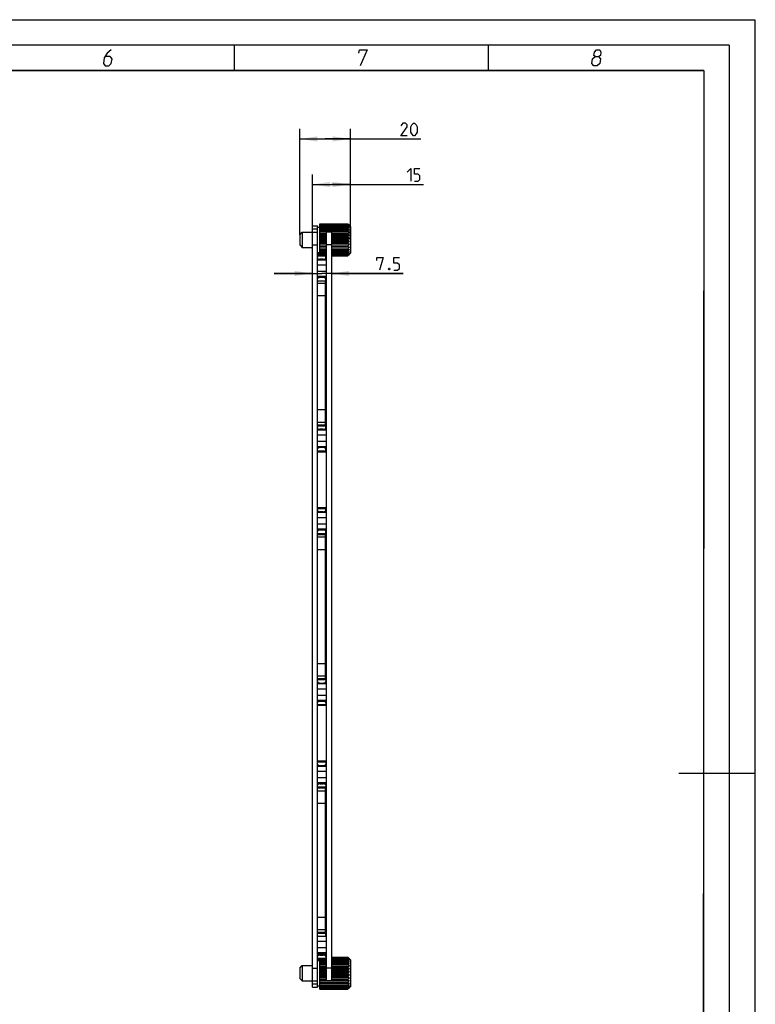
# Model space of a CAD drawing. Header units: millimetres. Extents: x 0 to 420, y 0 to 297.
# Tile 11 of 11: x 275 to 420, y 103 to 297. Entities that reach past the tile are written whole.
import ezdxf

# ---------------------------------------------------------------- set-up
doc = ezdxf.new("R2010")
doc.units = ezdxf.units.MM
doc.header["$LTSCALE"] = 23.1
doc.layers.get('0').update_dxf_attribs({"linetype": 'CONTINUOUS'})
doc.layers.add('02___PRT_ALL_AXES', color=7, linetype='CONTINUOUS')
doc.layers.add('DIM_PILOTEES', color=7, linetype='CONTINUOUS')
doc.styles.get("Standard").update_dxf_attribs({"font": 'txt', "width": 0.7})
doc.dimstyles.new('DIMSTYLE_2', dxfattribs={"dimtxt": 2.5, "dimasz": 3.5, "dimexe": 2, "dimexo": 0, "dimtad": 1, "dimlfac": 2, "dimdsep": 46, "dimtxsty": 'STANDARD', "dimblk": '_FILLED', "dimblk1": '_FILLED', "dimblk2": '_FILLED', "dimcen": 0.09, "dimazin": 2, "dimtp": 0.2, "dimtm": 0.2, "dimtfac": 1, "dimtofl": 0, "dimtmove": 0, "dimatfit": 3, "dimldrblk": '_FILLED', "dimfxl": 1, "dimtolj": 1, "dimarcsym": 0})

# ---------------------------------------------------------------- blocks, each defined once
blk = doc.blocks.new('_FILLED')
at = {"color": 0, "linetype": 'BYBLOCK'}
blk.add_solid([(0, 0), (-1, 0.143), (-1, -0.143)], dxfattribs=at)
blk = doc.blocks.new('*D4')
at = {"layer": 'DIM_PILOTEES', "color": 2, "linetype": 'CONTINUOUS'}
for p, q in [((332.85, 255.12), (332.85, 266.53)), ((340.35, 253.62), (340.35, 266.53)), ((332.85, 264.53), (336.6, 264.53)), ((340.35, 264.53), (336.6, 264.53)), ((336.6, 264.53), (354.73, 264.53))]:
    blk.add_line(p, q, dxfattribs=at)
at = {"layer": 'DIM_PILOTEES', "color": 2, "linetype": 'CONTINUOUS', "xscale": 3.5, "yscale": 3.5, "zscale": 3.5, "rotation": 180}
blk.add_blockref('_FILLED', (332.85, 264.53), dxfattribs=at)
at = {"layer": 'DIM_PILOTEES', "color": 2, "linetype": 'CONTINUOUS', "xscale": 3.5, "yscale": 3.5, "zscale": 3.5}
blk.add_blockref('_FILLED', (340.35, 264.53), dxfattribs=at)
at = {"layer": 'DIM_PILOTEES', "color": 2, "linetype": 'CONTINUOUS', "insert": (351.52, 267.66), "char_height": 2.5, "width": 4.8214, "attachment_point": 1, "line_spacing_factor": 0.9}
blk.add_mtext('{\\ftxt;\\W0.0001;\\H0.0001;\\~}{\\ftxt;\\W1.2857142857;\\H2.5; }{\\ftxt;\\W0.0001;\\H0.0001;\\~}', dxfattribs=at)
blk = doc.blocks.new('*D5')
at = {"layer": 'DIM_PILOTEES', "color": 2, "linetype": 'CONTINUOUS'}
for p, q in [((330.35, 254.62), (330.35, 275.51)), ((340.35, 256.27), (340.35, 275.51)), ((330.35, 273.51), (335.35, 273.51)), ((340.35, 273.51), (335.35, 273.51)), ((335.35, 273.51), (354.22, 273.51))]:
    blk.add_line(p, q, dxfattribs=at)
at = {"layer": 'DIM_PILOTEES', "color": 2, "linetype": 'CONTINUOUS', "xscale": 3.5, "yscale": 3.5, "zscale": 3.5, "rotation": 180}
blk.add_blockref('_FILLED', (330.35, 273.51), dxfattribs=at)
at = {"layer": 'DIM_PILOTEES', "color": 2, "linetype": 'CONTINUOUS', "xscale": 3.5, "yscale": 3.5, "zscale": 3.5}
blk.add_blockref('_FILLED', (340.35, 273.51), dxfattribs=at)
at = {"layer": 'DIM_PILOTEES', "color": 2, "linetype": 'CONTINUOUS', "insert": (350.29, 276.63), "char_height": 2.5, "width": 5.8929, "attachment_point": 1, "line_spacing_factor": 0.9}
blk.add_mtext('{\\ftxt;\\W0.0001;\\H0.0001;\\~}{\\ftxt;\\W1.5714285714;\\H2.5; }{\\ftxt;\\W0.0001;\\H0.0001;\\~}', dxfattribs=at)
blk = doc.blocks.new('*D6')
at = {"layer": 'DIM_PILOTEES', "color": 2, "linetype": 'CONTINUOUS'}
for p, q in [((332.85, 247), (325.35, 247)), ((325.35, 247), (334.73, 247)), ((350.72, 247), (334.73, 247)), ((336.6, 247), (350.72, 247))]:
    blk.add_line(p, q, dxfattribs=at)
at = {"layer": 'DIM_PILOTEES', "color": 2, "linetype": 'CONTINUOUS', "xscale": 3.5, "yscale": 3.5, "zscale": 3.5}
blk.add_blockref('_FILLED', (332.85, 247), dxfattribs=at)
at = {"layer": 'DIM_PILOTEES', "color": 2, "linetype": 'CONTINUOUS', "xscale": 3.5, "yscale": 3.5, "zscale": 3.5, "rotation": 180}
blk.add_blockref('_FILLED', (336.6, 247), dxfattribs=at)
at = {"layer": 'DIM_PILOTEES', "color": 2, "linetype": 'CONTINUOUS', "insert": (345.54, 250.12), "char_height": 2.5, "width": 7.7679, "attachment_point": 1, "line_spacing_factor": 0.9}
blk.add_mtext('{\\ftxt;\\W0.0001;\\H0.0001;\\~}{\\ftxt;\\W2.0714285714;\\H2.5; }{\\ftxt;\\W0.0001;\\H0.0001;\\~}', dxfattribs=at)

msp = doc.modelspace()

# ---------------------------------------------------------------- linework, layer by layer
at = {"color": 7, "linetype": 'CONTINUOUS'}
for p, q in [((0, 297), (420, 297)), ((420, 297), (420, 0)), ((25, 286.9999), (410, 286.9999)), ((410, 286.9999), (409.8296, 10.1087)), ((332.8524, 106.3746), (332.8524, 256.3746)), ((333.8524, 106.3746), (333.8524, 256.3746)), ((333.8524, 256.1246), (334.3524, 256.1246)), ((334.3524, 250.6474), (334.3524, 256.7685)), ((334.3524, 256.7685), (339.8524, 256.7685)), ((334.3524, 256.7404), (339.8524, 256.7404)), ((334.3524, 256.6593), (339.8524, 256.6593)), ((334.3524, 256.576), (339.8524, 256.576)), ((334.3524, 256.4174), (339.8524, 256.4174)), ((334.3524, 256.2827), (339.8524, 256.2827)), ((339.8524, 256.7685), (339.8524, 256.7404)), ((339.8524, 256.6593), (339.8524, 256.576)), ((339.8524, 256.4174), (339.8524, 256.2827)), ((339.9716, 256.6526), (340.0862, 256.5401)), ((340.0586, 256.5673), (340.0862, 256.5401)), ((340.3524, 256.2746), (340.1961, 256.4308)), ((340.3524, 256.2746), (340.3524, 250.9746)), ((330.3524, 254.6246), (330.8524, 255.1246)), ((330.3524, 254.6246), (330.3524, 252.6246)), ((330.8524, 255.1246), (330.8524, 252.1246)), ((330.8524, 255.1246), (333.8524, 255.1246)), ((333.8524, 255.7198), (332.8524, 255.7198)), ((334.3524, 256.0535), (339.8524, 256.0535)), ((334.3524, 255.8732), (339.8524, 255.8732)), ((334.3524, 255.5834), (339.8524, 255.5834)), ((334.3524, 255.3654), (339.8524, 255.3654)), ((334.3524, 255.0277), (335.6024, 255.0277)), ((334.3524, 254.7815), (335.6024, 254.7815)), ((335.6024, 254.4917), (334.3524, 254.4917)), ((334.3524, 254.4107), (335.6024, 254.4107)), ((334.3524, 254.1471), (335.6024, 254.1471)), ((335.6024, 107.6246), (335.6024, 255.1246)), ((336.6024, 255.1246), (335.6024, 255.1246)), ((336.6024, 255.1246), (336.6024, 107.6246)), ((336.6024, 255.0277), (340.1961, 255.0277)), ((336.6024, 254.7815), (339.8524, 254.7815)), ((340.1961, 254.4917), (336.6024, 254.4917)), ((336.6024, 254.4107), (339.8524, 254.4107)), ((336.6024, 254.1471), (339.8524, 254.1471)), ((339.8524, 256.0535), (339.8524, 255.8732)), ((339.8524, 255.5834), (339.8524, 255.3654)), ((339.8524, 255.0277), (339.8524, 254.7815)), ((339.8524, 254.4107), (339.8524, 254.1471)), ((330.3524, 252.6246), (330.8524, 252.1246)), ((332.8524, 252.6246), (333.8524, 252.6246)), ((335.6024, 253.9179), (334.3524, 253.9179)), ((334.3524, 253.7593), (335.6024, 253.7593)), ((334.3524, 253.4898), (335.6024, 253.4898)), ((335.6024, 253.3312), (334.3524, 253.3312)), ((334.3524, 253.102), (335.6024, 253.102)), ((334.3524, 252.8384), (335.6024, 252.8384)), ((335.6024, 252.7574), (334.3524, 252.7574)), ((334.3524, 252.4676), (335.6024, 252.4676)), ((334.3524, 252.2214), (335.6024, 252.2214)), ((336.6024, 252.6246), (335.6024, 252.6246)), ((340.1961, 253.9179), (336.6024, 253.9179)), ((336.6024, 253.7593), (339.8524, 253.7593)), ((336.6024, 253.4898), (339.8524, 253.4898)), ((340.1961, 253.3312), (336.6024, 253.3312)), ((336.6024, 253.102), (339.8524, 253.102)), ((336.6024, 252.8384), (339.8524, 252.8384)), ((340.1961, 252.7574), (336.6024, 252.7574)), ((336.6024, 252.4676), (339.8524, 252.4676)), ((336.6024, 252.2214), (340.1961, 252.2214)), ((339.8524, 253.7593), (339.8524, 253.4898)), ((339.8524, 253.102), (339.8524, 252.8384)), ((339.8524, 252.4676), (339.8524, 252.2214)), ((330.8524, 252.1246), (332.8524, 252.1246)), ((333.8524, 251.1246), (334.3524, 251.1246)), ((334.3524, 250.8974), (333.8524, 250.8974)), ((334.3524, 250.8822), (333.8524, 250.8822)), ((333.8524, 250.6474), (335.5024, 250.6474)), ((333.8524, 250.4666), (335.5024, 250.4666)), ((334.3524, 251.8837), (335.6024, 251.8837)), ((334.3524, 251.6657), (335.6024, 251.6657)), ((334.3524, 251.376), (335.6024, 251.376)), ((334.3524, 251.1956), (335.6024, 251.1956)), ((334.3524, 250.9664), (335.6024, 250.9664)), ((334.3524, 250.8317), (335.6024, 250.8317)), ((334.3524, 250.6731), (335.6024, 250.6731)), ((335.5024, 249.6391), (335.5024, 250.6474)), ((335.5024, 250.5898), (335.6024, 250.5898)), ((335.5024, 250.5088), (335.6024, 250.5088)), ((335.5024, 250.4806), (335.6024, 250.4806)), ((336.6024, 251.8837), (339.8524, 251.8837)), ((336.6024, 251.6657), (339.8524, 251.6657)), ((336.6024, 251.376), (339.8524, 251.376)), ((336.6024, 251.1956), (339.8524, 251.1956)), ((336.6024, 250.9664), (339.8524, 250.9664)), ((336.6024, 250.8317), (339.8524, 250.8317)), ((336.6024, 250.6731), (339.8524, 250.6731)), ((336.6024, 250.5898), (339.8524, 250.5898)), ((336.6024, 250.5088), (339.8524, 250.5088)), ((336.6024, 250.4806), (339.8524, 250.4806)), ((339.8524, 251.8837), (339.8524, 251.6657)), ((339.8524, 251.376), (339.8524, 251.1956)), ((339.8524, 250.9664), (339.8524, 250.8317)), ((339.8524, 250.6731), (339.8524, 250.5898)), ((339.8524, 250.5088), (339.8524, 250.4806)), ((340.0862, 250.709), (339.9716, 250.5965)), ((339.9979, 250.6223), (339.9716, 250.5965)), ((340.3524, 250.9746), (340.1961, 250.8183)), ((335.6024, 249.6246), (333.8524, 249.6246)), ((335.6024, 248.6246), (333.8524, 248.6246)), ((334.3524, 249.6324), (334.3524, 249.7963)), ((335.0024, 249.7963), (334.3524, 249.7963)), ((335.0024, 249.7963), (335.0024, 249.6324)), ((335.6024, 247.3746), (333.8524, 247.3746)), ((335.6024, 246.3746), (333.8524, 246.3746)), ((333.8524, 245.5326), (335.5024, 245.5326)), ((335.3524, 245.0265), (333.8524, 245.0265)), ((334.3524, 246.2029), (334.3524, 246.3667)), ((335.0024, 246.2029), (334.3524, 246.2029)), ((335.0024, 246.3667), (335.0024, 246.2029)), ((335.3524, 245.3517), (335.3524, 217.1474)), ((335.3524, 245.3517), (335.5024, 245.3517)), ((335.5024, 245.3517), (335.5024, 246.36)), ((335.3524, 242.5751), (333.8524, 242.5751)), ((333.8524, 220.1741), (335.3524, 220.1741)), ((333.8524, 217.7226), (335.3524, 217.7226)), ((333.8524, 217.1474), (335.5024, 217.1474)), ((333.8524, 216.9666), (335.5024, 216.9666)), ((335.6024, 216.1246), (333.8524, 216.1246)), ((334.3524, 216.1324), (334.3524, 216.2963)), ((335.0024, 216.2963), (334.3524, 216.2963)), ((335.0024, 216.2963), (335.0024, 216.1324)), ((335.5024, 216.1391), (335.5024, 217.1474)), ((335.6024, 215.1246), (333.8524, 215.1246)), ((335.6024, 213.8746), (333.8524, 213.8746)), ((335.6024, 212.8746), (333.8524, 212.8746)), ((333.8524, 212.0326), (335.5024, 212.0326)), ((333.8524, 211.8517), (335.5024, 211.8517)), ((334.3524, 212.7029), (334.3524, 212.8667)), ((335.0024, 212.7029), (334.3524, 212.7029)), ((335.0024, 212.8667), (335.0024, 212.7029)), ((335.5024, 211.8517), (335.5024, 212.86)), ((333.8524, 200.8974), (335.5024, 200.8974)), ((333.8524, 200.7166), (335.5024, 200.7166)), ((335.6024, 199.8746), (333.8524, 199.8746)), ((334.3524, 199.8824), (334.3524, 200.0463)), ((335.0024, 200.0463), (334.3524, 200.0463)), ((335.0024, 200.0463), (335.0024, 199.8824)), ((335.5024, 199.8891), (335.5024, 200.8974)), ((335.6024, 198.8746), (333.8524, 198.8746)), ((335.6024, 197.6246), (333.8524, 197.6246)), ((335.6024, 196.6246), (333.8524, 196.6246)), ((334.3524, 196.4529), (334.3524, 196.6167)), ((335.0024, 196.4529), (334.3524, 196.4529)), ((335.0024, 196.6167), (335.0024, 196.4529)), ((335.5024, 195.6017), (335.5024, 196.61)), ((333.8524, 195.7826), (335.5024, 195.7826)), ((333.8524, 195.6017), (335.5024, 195.6017)), ((335.3524, 195.0265), (333.8524, 195.0265)), ((335.3524, 195.6017), (335.3524, 167.1474)), ((335.3524, 192.5751), (333.8524, 192.5751)), ((333.8524, 170.1741), (335.3524, 170.1741)), ((333.8524, 167.7226), (335.3524, 167.7226)), ((335.5024, 167.1474), (333.8524, 167.1474)), ((335.5024, 166.9666), (333.8524, 166.9666)), ((335.5024, 167.1474), (335.5024, 166.1391)), ((335.6024, 166.1246), (333.8524, 166.1246)), ((335.6024, 165.1246), (333.8524, 165.1246)), ((334.3524, 166.2963), (335.0024, 166.2963)), ((334.3524, 166.1324), (334.3524, 166.2963)), ((335.0024, 166.2963), (335.0024, 166.1324)), ((335.6024, 163.8746), (333.8524, 163.8746)), ((335.6024, 162.8746), (333.8524, 162.8746)), ((335.5024, 162.0326), (333.8524, 162.0326)), ((335.5024, 161.8517), (333.8524, 161.8517)), ((334.3524, 162.7029), (334.3524, 162.8667)), ((334.3524, 162.7029), (335.0024, 162.7029)), ((335.0024, 162.8667), (335.0024, 162.7029)), ((335.5024, 162.86), (335.5024, 161.8517)), ((335.5024, 150.8974), (333.8524, 150.8974)), ((335.5024, 150.7166), (333.8524, 150.7166)), ((335.6024, 149.8746), (333.8524, 149.8746)), ((334.3524, 150.0463), (335.0024, 150.0463)), ((334.3524, 149.8824), (334.3524, 150.0463)), ((335.0024, 150.0463), (335.0024, 149.8824)), ((335.5024, 150.8974), (335.5024, 149.8891)), ((335.6024, 148.8746), (333.8524, 148.8746)), ((335.6024, 147.6246), (333.8524, 147.6246)), ((335.6024, 146.6246), (333.8524, 146.6246)), ((335.5024, 145.7826), (333.8524, 145.7826)), ((335.5024, 145.6017), (333.8524, 145.6017)), ((334.3524, 146.4529), (334.3524, 146.6167)), ((334.3524, 146.4529), (335.0024, 146.4529)), ((335.0024, 146.6167), (335.0024, 146.4529)), ((335.3524, 145.6017), (335.3524, 117.1474)), ((335.5024, 146.61), (335.5024, 145.6017)), ((335.3524, 145.0265), (333.8524, 145.0265)), ((335.3524, 142.5751), (333.8524, 142.5751)), ((333.8524, 120.1741), (335.3524, 120.1741)), ((333.8524, 117.7226), (335.3524, 117.7226)), ((335.5024, 117.1474), (333.8524, 117.1474)), ((335.5024, 116.9666), (333.8524, 116.9666)), ((335.3524, 117.3974), (335.5024, 117.3974)), ((335.3524, 117.3822), (335.5024, 117.3822)), ((335.5024, 116.3746), (335.5024, 117.3974)), ((335.6024, 116.3746), (333.8524, 116.3746)), ((335.6024, 115.3746), (333.8524, 115.3746)), ((335.6024, 114.1246), (333.8524, 114.1246)), ((335.6024, 113.1246), (333.8524, 113.1246)), ((333.8524, 112.9585), (335.5024, 112.9585)), ((333.8524, 112.86), (334.2466, 112.86)), ((334.3524, 112.8667), (335.0024, 112.8667)), ((334.3524, 112.7029), (334.3524, 112.8667)), ((334.3524, 112.7029), (335.0024, 112.7029)), ((335.0024, 112.8667), (335.0024, 112.7029)), ((335.1082, 112.86), (335.5024, 112.86)), ((335.5024, 113.1246), (335.5024, 111.8517)), ((330.3524, 110.1246), (330.8524, 110.6246)), ((330.8524, 110.6246), (332.8524, 110.6246)), ((330.8524, 110.6246), (330.8524, 107.6246)), ((335.5024, 112.0326), (333.8524, 112.0326)), ((335.5024, 111.8517), (333.8524, 111.8517)), ((333.8524, 111.6246), (334.3524, 111.6246)), ((334.3524, 105.9806), (334.3524, 111.8517)), ((334.3524, 111.7827), (335.6024, 111.7827)), ((334.3524, 111.5535), (335.6024, 111.5535)), ((334.3524, 111.3732), (335.6024, 111.3732)), ((334.3524, 111.0834), (335.6024, 111.0834)), ((334.3524, 110.8654), (335.6024, 110.8654)), ((335.5024, 112.2685), (335.6024, 112.2685)), ((335.5024, 112.2404), (335.6024, 112.2404)), ((335.5024, 112.1593), (335.6024, 112.1593)), ((335.5024, 112.076), (335.6024, 112.076)), ((335.5024, 111.9174), (335.6024, 111.9174)), ((336.6024, 112.2685), (339.8524, 112.2685)), ((336.6024, 112.2404), (339.8524, 112.2404)), ((336.6024, 112.1593), (339.8524, 112.1593)), ((336.6024, 112.076), (339.8524, 112.076)), ((336.6024, 111.9174), (339.8524, 111.9174)), ((336.6024, 111.7827), (339.8524, 111.7827)), ((336.6024, 111.5535), (339.8524, 111.5535)), ((336.6024, 111.3732), (339.8524, 111.3732)), ((336.6024, 111.0834), (339.8524, 111.0834)), ((336.6024, 110.8654), (339.8524, 110.8654)), ((339.8524, 112.2685), (339.8524, 112.2404)), ((339.8524, 112.1593), (339.8524, 112.076)), ((339.8524, 111.9174), (339.8524, 111.7827)), ((339.8524, 111.5535), (339.8524, 111.3732)), ((339.8524, 111.0834), (339.8524, 110.8654)), ((339.9716, 112.1526), (340.0862, 112.0401)), ((340.0586, 112.0673), (340.0862, 112.0401)), ((340.3524, 111.7746), (340.1961, 111.9308)), ((340.3524, 111.7746), (340.3524, 106.4746)), ((330.3524, 110.1246), (330.3524, 108.1246)), ((332.8524, 110.1246), (333.8524, 110.1246)), ((334.3524, 110.5277), (335.6024, 110.5277)), ((334.3524, 110.2815), (335.6024, 110.2815)), ((335.6024, 109.9917), (334.3524, 109.9917)), ((334.3524, 109.9107), (335.6024, 109.9107)), ((334.3524, 109.6471), (335.6024, 109.6471)), ((335.6024, 109.4179), (334.3524, 109.4179)), ((334.3524, 109.2593), (335.6024, 109.2593)), ((334.3524, 108.9898), (335.6024, 108.9898)), ((335.6024, 108.8312), (334.3524, 108.8312)), ((336.6024, 110.1246), (335.6024, 110.1246)), ((336.6024, 110.5277), (340.1961, 110.5277)), ((336.6024, 110.2815), (339.8524, 110.2815)), ((340.1961, 109.9917), (336.6024, 109.9917)), ((336.6024, 109.9107), (339.8524, 109.9107)), ((336.6024, 109.6471), (339.8524, 109.6471)), ((340.1961, 109.4179), (336.6024, 109.4179)), ((336.6024, 109.2593), (339.8524, 109.2593)), ((336.6024, 108.9898), (339.8524, 108.9898)), ((340.1961, 108.8312), (336.6024, 108.8312)), ((339.8524, 110.5277), (339.8524, 110.2815)), ((339.8524, 109.9107), (339.8524, 109.6471)), ((339.8524, 109.2593), (339.8524, 108.9898)), ((330.3524, 108.1246), (330.8524, 107.6246)), ((330.8524, 107.6246), (333.8524, 107.6246)), ((332.8524, 107.0293), (333.8524, 107.0293)), ((334.3524, 108.602), (335.6024, 108.602)), ((334.3524, 108.3384), (335.6024, 108.3384)), ((335.6024, 108.2574), (334.3524, 108.2574)), ((334.3524, 107.9676), (335.6024, 107.9676)), ((334.3524, 107.7214), (335.6024, 107.7214)), ((334.3524, 107.3837), (339.8524, 107.3837)), ((334.3524, 107.1657), (339.8524, 107.1657)), ((334.3524, 106.876), (339.8524, 106.876)), ((334.3524, 106.6956), (339.8524, 106.6956)), ((336.6024, 107.6246), (335.6024, 107.6246)), ((336.6024, 108.602), (339.8524, 108.602)), ((336.6024, 108.3384), (339.8524, 108.3384)), ((340.1961, 108.2574), (336.6024, 108.2574)), ((336.6024, 107.9676), (339.8524, 107.9676)), ((336.6024, 107.7214), (340.1961, 107.7214)), ((339.8524, 108.602), (339.8524, 108.3384)), ((339.8524, 107.9676), (339.8524, 107.7214)), ((339.8524, 107.3837), (339.8524, 107.1657)), ((339.8524, 106.876), (339.8524, 106.6956)), ((333.8524, 106.6246), (334.3524, 106.6246)), ((334.3524, 106.4664), (339.8524, 106.4664)), ((334.3524, 106.3317), (339.8524, 106.3317)), ((334.3524, 106.1731), (339.8524, 106.1731)), ((334.3524, 106.0898), (339.8524, 106.0898)), ((334.3524, 106.0088), (339.8524, 106.0088)), ((334.3524, 105.9806), (339.8524, 105.9806)), ((339.8524, 106.4664), (339.8524, 106.3317)), ((339.8524, 106.1731), (339.8524, 106.0898)), ((339.8524, 106.0088), (339.8524, 105.9806)), ((340.0862, 106.209), (339.9716, 106.0965)), ((339.9979, 106.1223), (339.9716, 106.0965)), ((340.3524, 106.4746), (340.1961, 106.3183))]:
    msp.add_line(p, q, dxfattribs=at)
at = {"color": 7, "linetype": 'CONTINUOUS', "const_width": 0.25}
for points in [[(415, 292), (20, 292)], [(317.5002, 292), (317.5002, 287)], [(367.5001, 292), (367.5001, 287)], [(415, 5), (415, 292)], [(25, 287), (410, 287)], [(410, 287), (409.8468, 9.9234)], [(420, 148.5), (405.0001, 148.5)]]:
    msp.add_lwpolyline(points, dxfattribs=at)
at = {"color": 2, "linetype": 'CONTINUOUS'}
for points in [[(293.2289, 291.075), (292.4437, 290.4), (291.8468, 289.5), (291.6631, 288.375), (292.0396, 287.925), (292.7146, 287.925), (293.2381, 288.375), (293.385, 289.275), (293.0085, 289.725), (292.0335, 289.725)], [(341.9937, 290.4), (342.1039, 291.075), (343.6789, 291.075), (342.2646, 287.925)], [(388.5833, 289.725), (388.32, 289.95), (388.4302, 290.625), (388.8037, 291.075), (389.4787, 291.075), (389.7052, 290.625), (389.595, 289.95), (389.2583, 289.725), (389.6348, 289.275), (389.4879, 288.375), (388.9644, 287.925), (388.2894, 287.925), (387.9129, 288.375)], [(387.9129, 288.375), (388.0598, 289.275), (388.5833, 289.725), (389.2583, 289.725)]]:
    msp.add_lwpolyline(points, dxfattribs=at)
at = {"color": 7, "linetype": 'CONTINUOUS'}
for centre, radius, start, end in [((316.7902, 232.9239), 33.1727, 45.668586, 45.955728), ((317.6559, 235.8222), 30.5, 42.351824, 43.301712), ((321.6687, 234.7412), 28.4789, 49.415768, 50.320267), ((316.5299, 235.5575), 31.3961, 41.079948, 42.025642), ((324.5105, 233.0366), 27.9649, 55.881779, 56.728235), ((316.5299, 235.2641), 31.3961, 41.079948, 42.025642), ((322.2006, 238.4329), 25.4512, 45.003884, 45.352836), ((326.9851, 227.7147), 31.1232, 64.882617, 65.579515), ((317.6559, 234.955), 30.5, 42.351824, 43.301712), ((328.6647, 207.3801), 49.4846, 76.524439, 76.933347), ((319.7133, 234.5223), 28.9831, 45.031506, 45.984082), ((322.8654, 234.2829), 26.6224, 49.38423, 50.351805), ((328.6647, 302.614), 49.4846, 283.066653, 283.475561), ((325.5478, 232.3218), 26.0953, 55.851456, 56.758558), ((326.9851, 282.0981), 31.1232, 294.420485, 295.117383), ((327.8836, 227.0982), 28.9788, 64.856831, 65.605301), ((324.5105, 276.4829), 27.9649, 303.271765, 304.118221), ((329.4689, 208.0449), 45.9813, 76.508862, 76.948924), ((321.6687, 274.3857), 28.4789, 309.679733, 310.584232), ((319.7133, 272.7268), 28.9831, 314.015918, 314.968494), ((317.6559, 272.2941), 30.5, 316.698288, 317.648176), ((329.4689, 296.4592), 45.9813, 283.051076, 283.491138), ((316.5299, 271.985), 31.3961, 317.974358, 318.920052), ((327.8836, 277.5872), 28.9788, 294.394699, 295.143169), ((316.5299, 271.6917), 31.3961, 317.974358, 318.920052), ((325.5478, 272.657), 26.0953, 303.241442, 304.148544), ((317.6559, 271.4269), 30.5, 316.698288, 317.648176), ((322.8654, 271.0885), 26.6224, 309.648195, 310.61577), ((316.7903, 274.3252), 33.1727, 314.044272, 314.331414), ((322.2006, 268.8162), 25.4512, 314.647165, 314.996116), ((334.0188, 245.9159), 0.1664, 170.185487, 179.959139), ((334.2793, 245.7824), 0.5737, 110.90688, 115.185343), ((335.3383, 246.0799), 0.1641, 0.002412, 3.167629), ((334.2793, 212.2824), 0.5737, 110.90688, 115.185343), ((334.2793, 196.0324), 0.5737, 110.90688, 115.185343), ((334.2793, 162.2824), 0.5737, 110.90688, 115.185343), ((334.2793, 146.0324), 0.5737, 110.90688, 115.185343), ((334.0188, 116.4193), 0.1664, 180.040861, 189.814513), ((316.7902, 88.4239), 33.1727, 45.668586, 45.955728), ((317.6559, 91.3222), 30.5, 42.351824, 43.301712), ((321.6687, 90.2412), 28.4789, 49.415768, 50.320267), ((316.5299, 91.0575), 31.3961, 41.079948, 42.025642), ((324.5105, 88.5366), 27.9649, 55.881779, 56.728235), ((316.5299, 90.7641), 31.3961, 41.079948, 42.025642), ((326.9851, 83.2147), 31.1232, 64.882617, 65.579515), ((317.6559, 90.455), 30.5, 42.351824, 43.301712), ((328.6647, 62.8801), 49.4846, 76.524439, 76.933347), ((319.7133, 90.0223), 28.9831, 45.031506, 45.984082), ((322.2006, 93.9329), 25.4512, 45.003884, 45.352836), ((322.8654, 89.7829), 26.6224, 49.38423, 50.351805), ((328.6647, 158.114), 49.4846, 283.066653, 283.475561), ((325.5478, 87.8218), 26.0953, 55.851456, 56.758558), ((326.9851, 137.5981), 31.1232, 294.420485, 295.117383), ((327.8836, 82.5982), 28.9788, 64.856831, 65.605301), ((324.5105, 131.9829), 27.9649, 303.271765, 304.118221), ((329.4689, 63.5449), 45.9813, 76.508862, 76.948924), ((321.6687, 129.8857), 28.4789, 309.679733, 310.584232), ((319.7133, 128.2268), 28.9831, 314.015918, 314.968494), ((317.6559, 127.7941), 30.5, 316.698288, 317.648176), ((329.4689, 151.9592), 45.9813, 283.051076, 283.491138), ((316.5299, 127.485), 31.3961, 317.974358, 318.920052), ((327.8836, 133.0872), 28.9788, 294.394699, 295.143169), ((316.5299, 127.1917), 31.3961, 317.974358, 318.920052), ((325.5478, 128.157), 26.0953, 303.241442, 304.148544), ((317.6559, 126.9269), 30.5, 316.698288, 317.648176), ((322.8654, 126.5885), 26.6224, 309.648195, 310.61577), ((316.7903, 129.8252), 33.1727, 314.044272, 314.331414), ((322.2006, 124.3162), 25.4512, 314.647165, 314.996116)]:
    msp.add_arc(centre, radius, start, end, dxfattribs=at)
for points, knots in [([(333.8524, 250.0831), (333.8524, 250.0641), (333.8594, 250.0247), (333.8895, 249.9697), (333.9371, 249.92), (334, 249.877), (334.076, 249.8419), (334.1933, 249.8065), (334.2882, 249.7963), (334.3524, 249.7963)], [0, 0, 0, 0, 0.09039481, 0.18730488, 0.29522362, 0.41602354, 0.54937091, 0.69334203, 1, 1, 1, 1]), ([(333.8904, 249.8095), (333.8786, 249.8259), (333.8594, 249.8609), (333.8524, 249.9003), (333.8524, 249.9192)], [0, 0, 0, 0, 0.51739213, 1, 1, 1, 1]), ([(334.0746, 249.6808), (334.0365, 249.6954), (333.9681, 249.7293), (333.9108, 249.7813), (333.8904, 249.8095)], [0, 0, 0, 0, 0.5399257, 1, 1, 1, 1]), ([(335.0024, 249.7963), (335.0666, 249.7963), (335.1615, 249.8065), (335.2788, 249.8419), (335.3547, 249.877), (335.4176, 249.92), (335.4652, 249.9697), (335.4953, 250.0247), (335.5024, 250.0641), (335.5024, 250.0831)], [0, 0, 0, 0, 0.30665797, 0.45062909, 0.58397646, 0.70477638, 0.81269512, 0.90960519, 1, 1, 1, 1]), ([(335.5024, 249.9192), (335.5024, 249.9003), (335.4953, 249.8608), (335.4652, 249.8059), (335.4176, 249.7562), (335.3547, 249.7132), (335.2788, 249.6781), (335.1615, 249.6427), (335.0666, 249.6324), (335.0024, 249.6324)], [0, 0, 0, 0, 0.09039481, 0.18730488, 0.29522362, 0.41602354, 0.54937091, 0.69334203, 1, 1, 1, 1]), ([(333.8524, 246.0799), (333.8524, 246.0964), (333.8577, 246.1306), (333.8806, 246.1791), (333.9173, 246.2241), (333.9486, 246.2498), (333.9659, 246.2618)], [0, 0, 0, 0, 0.22284095, 0.45826376, 0.71561878, 1, 1, 1, 1]), ([(334.3524, 246.2029), (334.2921, 246.2029), (334.1764, 246.1911), (334.0422, 246.1462), (333.9552, 246.0929), (333.9056, 246.0484), (333.8706, 245.9988), (333.8579, 245.9623), (333.8548, 245.9443)], [0, 0, 0, 0, 0.30173159, 0.57731127, 0.69950612, 0.80974717, 0.90891541, 1, 1, 1, 1]), ([(333.9659, 246.2618), (333.9711, 246.2655), (333.9933, 246.2803), (334.0169, 246.293), (334.0352, 246.3016)], [0, 0, 0, 0, 0.24075526, 1, 1, 1, 1]), ([(334.0746, 246.3184), (334.1174, 246.3347), (334.2093, 246.3589), (334.3038, 246.3667), (334.3524, 246.3667)], [0, 0, 0, 0, 0.48544335, 1, 1, 1, 1]), ([(335.0024, 246.3667), (335.0653, 246.3667), (335.1585, 246.3568), (335.2739, 246.3228), (335.3491, 246.2889), (335.412, 246.2474), (335.4603, 246.1994), (335.4921, 246.1462), (335.5011, 246.1076), (335.5021, 246.089)], [0, 0, 0, 0, 0.30506911, 0.44865138, 0.58203595, 0.70329603, 0.81195196, 0.90952136, 1, 1, 1, 1]), ([(335.1937, 246.181), (335.1784, 246.1847), (335.1154, 246.1975), (335.0509, 246.2029), (335.0024, 246.2029)], [0, 0, 0, 0, 0.24454878, 1, 1, 1, 1]), ([(335.5024, 245.9161), (335.5024, 245.9302), (335.4986, 245.9592), (335.4818, 246.0011), (335.4547, 246.0408), (335.4035, 246.0917), (335.3164, 246.1444), (335.2369, 246.1708), (335.1937, 246.181)], [0, 0, 0, 0, 0.09743186, 0.19900563, 0.30796288, 0.42648292, 0.69432487, 1, 1, 1, 1]), ([(333.8524, 216.5831), (333.8524, 216.5641), (333.8594, 216.5247), (333.8895, 216.4697), (333.9371, 216.42), (334, 216.377), (334.076, 216.3419), (334.1933, 216.3065), (334.2882, 216.2963), (334.3524, 216.2963)], [0, 0, 0, 0, 0.09039481, 0.18730488, 0.29522362, 0.41602354, 0.54937091, 0.69334203, 1, 1, 1, 1]), ([(333.8904, 216.3095), (333.8786, 216.3259), (333.8594, 216.3609), (333.8524, 216.4003), (333.8524, 216.4192)], [0, 0, 0, 0, 0.51739213, 1, 1, 1, 1]), ([(334.0746, 216.1808), (334.0365, 216.1954), (333.9681, 216.2293), (333.9108, 216.2813), (333.8904, 216.3095)], [0, 0, 0, 0, 0.5399257, 1, 1, 1, 1]), ([(335.0024, 216.2963), (335.0666, 216.2963), (335.1615, 216.3065), (335.2788, 216.3419), (335.3547, 216.377), (335.4176, 216.42), (335.4652, 216.4697), (335.4953, 216.5247), (335.5024, 216.5641), (335.5024, 216.5831)], [0, 0, 0, 0, 0.30665797, 0.45062909, 0.58397646, 0.70477638, 0.81269512, 0.90960519, 1, 1, 1, 1]), ([(335.5024, 216.4192), (335.5024, 216.4003), (335.4953, 216.3608), (335.4652, 216.3059), (335.4176, 216.2562), (335.3547, 216.2132), (335.2788, 216.1781), (335.1615, 216.1427), (335.0666, 216.1324), (335.0024, 216.1324)], [0, 0, 0, 0, 0.09039481, 0.18730488, 0.29522362, 0.41602354, 0.54937091, 0.69334203, 1, 1, 1, 1]), ([(333.8524, 212.5799), (333.8524, 212.6012), (333.8615, 212.6462), (333.8998, 212.7072), (333.9592, 212.7608), (334.0083, 212.7889), (334.0352, 212.8016)], [0, 0, 0, 0, 0.21192873, 0.44275255, 0.70433356, 1, 1, 1, 1]), ([(334.3524, 212.7029), (334.2921, 212.7029), (334.1764, 212.6911), (334.0422, 212.6462), (333.9552, 212.5929), (333.9056, 212.5484), (333.8706, 212.4988), (333.8579, 212.4623), (333.8548, 212.4443)], [0, 0, 0, 0, 0.30173159, 0.57731127, 0.69950612, 0.80974717, 0.90891541, 1, 1, 1, 1]), ([(334.0746, 212.8184), (334.1174, 212.8347), (334.2093, 212.8589), (334.3038, 212.8667), (334.3524, 212.8667)], [0, 0, 0, 0, 0.48544335, 1, 1, 1, 1]), ([(335.0024, 212.8667), (335.0666, 212.8667), (335.1615, 212.8565), (335.2788, 212.8211), (335.3547, 212.7859), (335.4176, 212.7429), (335.4652, 212.6932), (335.4953, 212.6383), (335.5024, 212.5988), (335.5024, 212.5799)], [0, 0, 0, 0, 0.30665797, 0.45062909, 0.58397646, 0.70477638, 0.81269512, 0.90960519, 1, 1, 1, 1]), ([(335.5024, 212.4161), (335.5024, 212.435), (335.4953, 212.4745), (335.4652, 212.5294), (335.4176, 212.5791), (335.3547, 212.6221), (335.2788, 212.6572), (335.1615, 212.6926), (335.0666, 212.7029), (335.0024, 212.7029)], [0, 0, 0, 0, 0.09039481, 0.18730488, 0.29522362, 0.41602354, 0.54937091, 0.69334203, 1, 1, 1, 1]), ([(333.8524, 200.3331), (333.8524, 200.3093), (333.8639, 200.2588), (333.9113, 200.192), (333.9836, 200.1352), (334.0424, 200.1069), (334.0746, 200.0946)], [0, 0, 0, 0, 0.20688695, 0.43600393, 0.69984587, 1, 1, 1, 1]), ([(333.8904, 200.0595), (333.8814, 200.0719), (333.8662, 200.0979), (333.8573, 200.1267), (333.8548, 200.141)], [0, 0, 0, 0, 0.51548795, 1, 1, 1, 1]), ([(334.0746, 199.9308), (334.0365, 199.9454), (333.9681, 199.9793), (333.9108, 200.0313), (333.8904, 200.0595)], [0, 0, 0, 0, 0.5399257, 1, 1, 1, 1]), ([(334.0746, 200.0946), (334.1174, 200.0782), (334.2093, 200.0541), (334.3038, 200.0463), (334.3524, 200.0463)], [0, 0, 0, 0, 0.48544335, 1, 1, 1, 1]), ([(335.0024, 200.0463), (335.0666, 200.0463), (335.1615, 200.0565), (335.2788, 200.0919), (335.3547, 200.127), (335.4176, 200.17), (335.4652, 200.2197), (335.4953, 200.2747), (335.5024, 200.3141), (335.5024, 200.3331)], [0, 0, 0, 0, 0.30665797, 0.45062909, 0.58397646, 0.70477638, 0.81269512, 0.90960519, 1, 1, 1, 1]), ([(335.5024, 200.1692), (335.5024, 200.1503), (335.4953, 200.1108), (335.4652, 200.0559), (335.4176, 200.0062), (335.3547, 199.9632), (335.2788, 199.9281), (335.1615, 199.8927), (335.0666, 199.8824), (335.0024, 199.8824)], [0, 0, 0, 0, 0.09039481, 0.18730488, 0.29522362, 0.41602354, 0.54937091, 0.69334203, 1, 1, 1, 1]), ([(333.8524, 196.3299), (333.8524, 196.3512), (333.8615, 196.3962), (333.8998, 196.4572), (333.9592, 196.5108), (334.0083, 196.5389), (334.0352, 196.5516)], [0, 0, 0, 0, 0.21192873, 0.44275255, 0.70433356, 1, 1, 1, 1]), ([(334.3524, 196.4529), (334.2882, 196.4529), (334.1933, 196.4426), (334.076, 196.4072), (334, 196.3721), (333.9371, 196.3291), (333.8895, 196.2794), (333.8594, 196.2245), (333.8524, 196.185), (333.8524, 196.1661)], [0, 0, 0, 0, 0.30665797, 0.45062909, 0.58397646, 0.70477638, 0.81269512, 0.90960519, 1, 1, 1, 1]), ([(334.0746, 196.5684), (334.1174, 196.5847), (334.2093, 196.6089), (334.3038, 196.6167), (334.3524, 196.6167)], [0, 0, 0, 0, 0.48544335, 1, 1, 1, 1]), ([(335.0024, 196.6167), (335.0666, 196.6167), (335.1615, 196.6065), (335.2788, 196.5711), (335.3547, 196.5359), (335.4176, 196.4929), (335.4652, 196.4432), (335.4953, 196.3883), (335.5024, 196.3488), (335.5024, 196.3299)], [0, 0, 0, 0, 0.30665797, 0.45062909, 0.58397646, 0.70477638, 0.81269512, 0.90960519, 1, 1, 1, 1]), ([(335.5024, 196.1661), (335.5024, 196.185), (335.4953, 196.2245), (335.4652, 196.2794), (335.4176, 196.3291), (335.3547, 196.3721), (335.2788, 196.4072), (335.1615, 196.4426), (335.0666, 196.4529), (335.0024, 196.4529)], [0, 0, 0, 0, 0.09039481, 0.18730488, 0.29522362, 0.41602354, 0.54937091, 0.69334203, 1, 1, 1, 1]), ([(333.8524, 166.5831), (333.8524, 166.5641), (333.8594, 166.5247), (333.8895, 166.4697), (333.9371, 166.42), (334, 166.377), (334.076, 166.3419), (334.1933, 166.3065), (334.2882, 166.2963), (334.3524, 166.2963)], [0, 0, 0, 0, 0.09039481, 0.18730488, 0.29522362, 0.41602354, 0.54937091, 0.69334203, 1, 1, 1, 1]), ([(333.8904, 166.3095), (333.8786, 166.3259), (333.8594, 166.3609), (333.8524, 166.4003), (333.8524, 166.4192)], [0, 0, 0, 0, 0.51739213, 1, 1, 1, 1]), ([(334.0746, 166.1808), (334.0365, 166.1954), (333.9681, 166.2293), (333.9108, 166.2813), (333.8904, 166.3095)], [0, 0, 0, 0, 0.5399257, 1, 1, 1, 1]), ([(335.0024, 166.2963), (335.0666, 166.2963), (335.1615, 166.3065), (335.2788, 166.3419), (335.3547, 166.377), (335.4176, 166.42), (335.4652, 166.4697), (335.4953, 166.5247), (335.5024, 166.5641), (335.5024, 166.5831)], [0, 0, 0, 0, 0.30665797, 0.45062909, 0.58397646, 0.70477638, 0.81269512, 0.90960519, 1, 1, 1, 1]), ([(335.5024, 166.4192), (335.5024, 166.4003), (335.4953, 166.3608), (335.4652, 166.3059), (335.4176, 166.2562), (335.3547, 166.2132), (335.2788, 166.1781), (335.1615, 166.1427), (335.0666, 166.1324), (335.0024, 166.1324)], [0, 0, 0, 0, 0.09039481, 0.18730488, 0.29522362, 0.41602354, 0.54937091, 0.69334203, 1, 1, 1, 1]), ([(333.8524, 162.5799), (333.8524, 162.6012), (333.8615, 162.6462), (333.8998, 162.7072), (333.9592, 162.7608), (334.0083, 162.7889), (334.0352, 162.8016)], [0, 0, 0, 0, 0.21192873, 0.44275255, 0.70433356, 1, 1, 1, 1]), ([(334.3524, 162.7029), (334.2921, 162.7029), (334.1764, 162.6911), (334.0422, 162.6462), (333.9552, 162.5929), (333.9056, 162.5484), (333.8706, 162.4988), (333.8579, 162.4623), (333.8548, 162.4443)], [0, 0, 0, 0, 0.30173159, 0.57731127, 0.69950612, 0.80974717, 0.90891541, 1, 1, 1, 1]), ([(334.0746, 162.8184), (334.1174, 162.8347), (334.2093, 162.8589), (334.3038, 162.8667), (334.3524, 162.8667)], [0, 0, 0, 0, 0.48544335, 1, 1, 1, 1]), ([(335.0024, 162.8667), (335.0666, 162.8667), (335.1615, 162.8565), (335.2788, 162.8211), (335.3547, 162.7859), (335.4176, 162.7429), (335.4652, 162.6932), (335.4953, 162.6383), (335.5024, 162.5988), (335.5024, 162.5799)], [0, 0, 0, 0, 0.30665797, 0.45062909, 0.58397646, 0.70477638, 0.81269512, 0.90960519, 1, 1, 1, 1]), ([(335.5024, 162.4161), (335.5024, 162.435), (335.4953, 162.4745), (335.4652, 162.5294), (335.4176, 162.5791), (335.3547, 162.6221), (335.2788, 162.6572), (335.1615, 162.6926), (335.0666, 162.7029), (335.0024, 162.7029)], [0, 0, 0, 0, 0.09039481, 0.18730488, 0.29522362, 0.41602354, 0.54937091, 0.69334203, 1, 1, 1, 1]), ([(333.8524, 150.3331), (333.8524, 150.3093), (333.8639, 150.2588), (333.9113, 150.192), (333.9836, 150.1352), (334.0424, 150.1069), (334.0746, 150.0946)], [0, 0, 0, 0, 0.20688695, 0.43600393, 0.69984587, 1, 1, 1, 1]), ([(333.8904, 150.0595), (333.8814, 150.0719), (333.8662, 150.0979), (333.8573, 150.1267), (333.8548, 150.141)], [0, 0, 0, 0, 0.51548795, 1, 1, 1, 1]), ([(334.0746, 149.9308), (334.0365, 149.9454), (333.9681, 149.9793), (333.9108, 150.0313), (333.8904, 150.0595)], [0, 0, 0, 0, 0.5399257, 1, 1, 1, 1]), ([(334.0746, 150.0946), (334.1174, 150.0782), (334.2093, 150.0541), (334.3038, 150.0463), (334.3524, 150.0463)], [0, 0, 0, 0, 0.48544335, 1, 1, 1, 1]), ([(335.0024, 150.0463), (335.0666, 150.0463), (335.1615, 150.0565), (335.2788, 150.0919), (335.3547, 150.127), (335.4176, 150.17), (335.4652, 150.2197), (335.4953, 150.2747), (335.5024, 150.3141), (335.5024, 150.3331)], [0, 0, 0, 0, 0.30665797, 0.45062909, 0.58397646, 0.70477638, 0.81269512, 0.90960519, 1, 1, 1, 1]), ([(335.5024, 150.1692), (335.5024, 150.1503), (335.4953, 150.1108), (335.4652, 150.0559), (335.4176, 150.0062), (335.3547, 149.9632), (335.2788, 149.9281), (335.1615, 149.8927), (335.0666, 149.8824), (335.0024, 149.8824)], [0, 0, 0, 0, 0.09039481, 0.18730488, 0.29522362, 0.41602354, 0.54937091, 0.69334203, 1, 1, 1, 1]), ([(333.8524, 146.3299), (333.8524, 146.3512), (333.8615, 146.3962), (333.8998, 146.4572), (333.9592, 146.5108), (334.0083, 146.5389), (334.0352, 146.5516)], [0, 0, 0, 0, 0.21192873, 0.44275255, 0.70433356, 1, 1, 1, 1]), ([(334.3524, 146.4529), (334.2882, 146.4529), (334.1933, 146.4426), (334.076, 146.4072), (334, 146.3721), (333.9371, 146.3291), (333.8895, 146.2794), (333.8594, 146.2245), (333.8524, 146.185), (333.8524, 146.1661)], [0, 0, 0, 0, 0.30665797, 0.45062909, 0.58397646, 0.70477638, 0.81269512, 0.90960519, 1, 1, 1, 1]), ([(334.0746, 146.5684), (334.1174, 146.5847), (334.2093, 146.6089), (334.3038, 146.6167), (334.3524, 146.6167)], [0, 0, 0, 0, 0.48544335, 1, 1, 1, 1]), ([(335.0024, 146.6167), (335.0666, 146.6167), (335.1615, 146.6065), (335.2788, 146.5711), (335.3547, 146.5359), (335.4176, 146.4929), (335.4652, 146.4432), (335.4953, 146.3883), (335.5024, 146.3488), (335.5024, 146.3299)], [0, 0, 0, 0, 0.30665797, 0.45062909, 0.58397646, 0.70477638, 0.81269512, 0.90960519, 1, 1, 1, 1]), ([(335.5024, 146.1661), (335.5024, 146.185), (335.4953, 146.2245), (335.4652, 146.2794), (335.4176, 146.3291), (335.3547, 146.3721), (335.2788, 146.4072), (335.1615, 146.4426), (335.0666, 146.4529), (335.0024, 146.4529)], [0, 0, 0, 0, 0.09039481, 0.18730488, 0.29522362, 0.41602354, 0.54937091, 0.69334203, 1, 1, 1, 1]), ([(333.8524, 116.5831), (333.8524, 116.5634), (333.86, 116.5223), (333.8925, 116.4655), (333.9435, 116.4145), (333.986, 116.387), (334.0095, 116.3743)], [0, 0, 0, 0, 0.21563969, 0.44790261, 0.7079534, 1, 1, 1, 1]), ([(335.3453, 116.3743), (335.3687, 116.387), (335.4112, 116.4145), (335.4623, 116.4655), (335.4947, 116.5223), (335.5024, 116.5634), (335.5024, 116.5831)], [0, 0, 0, 0, 0.2920466, 0.55209739, 0.78436031, 1, 1, 1, 1]), ([(333.8524, 112.5799), (333.8524, 112.5988), (333.8594, 112.6383), (333.8895, 112.6932), (333.9371, 112.7429), (334, 112.7859), (334.076, 112.8211), (334.1933, 112.8565), (334.2882, 112.8667), (334.3524, 112.8667)], [0, 0, 0, 0, 0.09039481, 0.18730488, 0.29522362, 0.41602354, 0.54937091, 0.69334203, 1, 1, 1, 1]), ([(334.3524, 112.7029), (334.2882, 112.7029), (334.1933, 112.6926), (334.076, 112.6572), (334, 112.6221), (333.9371, 112.5791), (333.8895, 112.5294), (333.8594, 112.4745), (333.8524, 112.435), (333.8524, 112.4161)], [0, 0, 0, 0, 0.30665797, 0.45062909, 0.58397646, 0.70477638, 0.81269512, 0.90960519, 1, 1, 1, 1]), ([(335.0024, 112.8667), (335.0666, 112.8667), (335.1615, 112.8565), (335.2788, 112.8211), (335.3547, 112.7859), (335.4176, 112.7429), (335.4652, 112.6932), (335.4953, 112.6383), (335.5024, 112.5988), (335.5024, 112.5799)], [0, 0, 0, 0, 0.30665797, 0.45062909, 0.58397646, 0.70477638, 0.81269512, 0.90960519, 1, 1, 1, 1]), ([(335.5024, 112.4161), (335.5024, 112.435), (335.4953, 112.4745), (335.4652, 112.5294), (335.4176, 112.5791), (335.3547, 112.6221), (335.2788, 112.6572), (335.1615, 112.6926), (335.0666, 112.7029), (335.0024, 112.7029)], [0, 0, 0, 0, 0.09039481, 0.18730488, 0.29522362, 0.41602354, 0.54937091, 0.69334203, 1, 1, 1, 1])]:
    msp.add_open_spline(points, degree=3, knots=knots, dxfattribs=at)
at = {"layer": '02___PRT_ALL_AXES', "color": 7, "linetype": 'CONTINUOUS'}
for p, q in [((332.8524, 256.3746), (333.8524, 256.3746)), ((332.8524, 106.3746), (333.8524, 106.3746))]:
    msp.add_line(p, q, dxfattribs=at)
at = {"layer": 'DIM_PILOTEES', "color": 2, "linetype": 'CONTINUOUS'}
for points in [[(351.5403, 274.1313), (350.2903, 274.1313), (351.5403, 275.917), (351.5403, 276.2742), (351.1832, 276.6313), (350.6475, 276.6313), (350.2903, 276.0956)], [(352.2546, 274.8456), (352.2546, 275.917), (352.4332, 276.2742), (352.7903, 276.6313), (352.9689, 276.6313), (353.3261, 276.2742), (353.5046, 275.917), (353.5046, 274.8456), (353.3261, 274.4884), (352.9689, 274.1313), (352.7903, 274.1313), (352.4332, 274.4884), (352.2546, 274.8456)], [(351.5202, 266.9412), (352.2345, 267.6555), (352.2345, 265.1555)], [(352.9488, 265.1555), (353.6631, 265.1555), (354.0202, 265.5126), (354.0202, 266.2269), (353.6631, 266.5841), (352.9488, 266.5841), (352.9488, 267.6555), (354.0202, 267.6555)], [(345.5384, 249.5878), (345.5384, 250.1235), (346.7884, 250.1235), (346.0741, 247.6235)], [(348.9313, 247.6235), (349.6455, 247.6235), (350.0027, 247.9806), (350.0027, 248.6949), (349.6455, 249.0521), (348.9313, 249.0521), (348.9313, 250.1235), (350.0027, 250.1235)], [(348.0384, 248.0402), (348.0979, 247.9211), (348.0979, 247.8616), (348.0384, 247.7425), (347.9193, 247.7425), (347.8598, 247.8616), (347.8598, 247.9211), (347.9193, 248.0402), (348.0384, 248.0402)]]:
    msp.add_lwpolyline(points, dxfattribs=at)

# ---------------------------------------------------------------- dimensions: what is measured, and where the dimension line sits
for base, p1, p2, text, picture, middle in [((340.3524, 273.5063), (330.3524, 254.6246), (340.3524, 256.2746), '{\\ftxt;\\W0.0001;\\H0.0001;\\~}{\\ftxt;\\W1.5714285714;\\H2.5; }{\\ftxt;\\W0.0001;\\H0.0001;\\~}', '*D5', (351.8975, 273.5063)), ((340.3524, 264.5305), (332.8524, 255.1246), (340.3524, 253.6246), '{\\ftxt;\\W0.0001;\\H0.0001;\\~}{\\ftxt;\\W1.2857142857;\\H2.5; }{\\ftxt;\\W0.0001;\\H0.0001;\\~}', '*D4', (352.7702, 264.5305))]:
    dim = msp.add_linear_dim(base=base, p1=p1, p2=p2, text=text, dimstyle='DIMSTYLE_2', dxfattribs=at)
    dim.commit()
    dim.dimension.update_dxf_attribs({"geometry": picture, "text_midpoint": middle, "dimtype": 160})
dim = msp.add_linear_dim(base=(332.8524, 246.9985), p1=(336.6024, 252.6246), p2=(332.8524, 252.6246), angle=180, text='{\\ftxt;\\W0.0001;\\H0.0001;\\~}{\\ftxt;\\W2.0714285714;\\H2.5; }{\\ftxt;\\W0.0001;\\H0.0001;\\~}', dimstyle='DIMSTYLE_2', dxfattribs=at)
dim.commit()
dim.dimension.update_dxf_attribs({"geometry": '*D6', "text_midpoint": (347.7705, 246.9985), "dimtype": 160})

doc.saveas('drawing.dxf')
